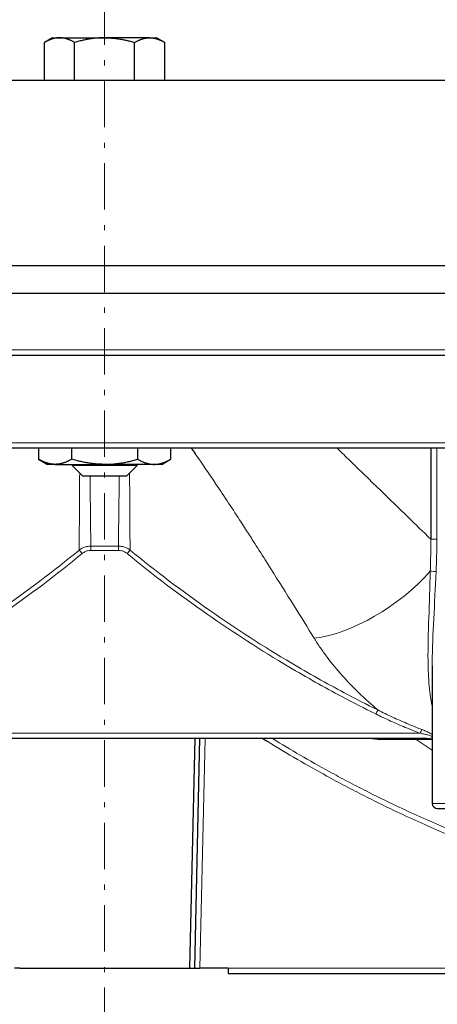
# Model space of a CAD drawing. Header units: millimetres. Extents: x 23 to 583, y -118 to 285.
# Tile 19 of 29: x 430 to 470, y 106 to 201. Entities that reach past the tile are written whole.
import ezdxf

# ---------------------------------------------------------------- set-up
doc = ezdxf.new("R2010")
doc.units = ezdxf.units.MM
doc.linetypes.add('CENTER', pattern=[8, 4.5, -1.5, 0.5, -1.5])
doc.linetypes.add('SOLID', pattern=[0])
doc.styles.add('Arial', font='Arial.ttf', dxfattribs={"height": 4.5})
doc.dimstyles.get("Standard").update_dxf_attribs({"dimtxt": 5, "dimasz": 5, "dimexe": 0.18, "dimexo": 0.0625, "dimgap": 0.09, "dimtad": 0, "dimtih": 1, "dimtoh": 1, "dimdec": 4, "dimzin": 0, "dimdsep": 46, "dimtxsty": 'Arial', "dimcen": 0.09, "dimadec": 0, "dimazin": 0, "dimtfac": 1, "dimtdec": 4, "dimtofl": 0, "dimtmove": 0, "dimatfit": 3, "dimfxl": 0, "dimtolj": 1, "dimtzin": 0, "dimarcsym": 0})

# ---------------------------------------------------------------- blocks, each defined once
blk = doc.blocks.new('*D7')
at = {"color": 0, "lineweight": -2}
for p, q in [((435.243, 258.182), (304.489, 258.182)), ((305.749, 181.982), (305.749, 253.682)), ((372.688, 177.482), (304.489, 177.482))]:
    blk.add_line(p, q, dxfattribs=at)
at = {"color": 0}
for points in [[(306.499, 253.682), (304.999, 253.682), (305.749, 258.182)], [(304.999, 181.982), (306.499, 181.982), (305.749, 177.482)]]:
    blk.add_solid(points, dxfattribs=at)
at = {"layer": 'Defpoints', "color": 0}
for p in [(305.749, 258.182), (435.243, 258.182), (372.688, 177.482)]:
    blk.add_point(p, dxfattribs=at)
at = {"color": 0, "lineweight": 9, "insert": (301.201, 217.832), "char_height": 4.5, "attachment_point": 5, "rotation": 90, "style": 'Arial'}
blk.add_mtext('\\A1;80.7', dxfattribs=at)
blk = doc.blocks.new('*D9')
at = {"color": 0, "lineweight": -2}
for p, q in [((396.781, 120.653), (396.781, 90.528)), ((438.088, 94.901), (438.088, 90.528)), ((401.281, 91.788), (433.588, 91.788))]:
    blk.add_line(p, q, dxfattribs=at)
at = {"color": 0}
for points in [[(401.281, 92.538), (401.281, 91.038), (396.781, 91.788)], [(433.588, 91.038), (433.588, 92.538), (438.088, 91.788)]]:
    blk.add_solid(points, dxfattribs=at)
at = {"layer": 'Defpoints', "color": 0}
for p in [(396.781, 120.653), (438.088, 94.901), (438.088, 91.788)]:
    blk.add_point(p, dxfattribs=at)
at = {"color": 0, "lineweight": 9, "insert": (417.434, 96.335), "char_height": 4.5, "attachment_point": 5, "style": 'Arial'}
blk.add_mtext('\\A1;41.3', dxfattribs=at)
blk = doc.blocks.new('BlockOfViews_2')
at = {"linetype": 'SOLID', "lineweight": 30}
for p, q in [((433.04, 199.582, 53.346), (432.256, 199.131, 53.19)), ((432.256, 195.482, 53.19), (432.256, 199.131, 53.19)), ((435.172, 195.482, 58.24), (435.172, 199.131, 58.24)), ((441.003, 195.482, 58.24), (441.003, 199.131, 58.24)), ((443.919, 199.131, 53.19), (443.135, 199.582, 53.346)), ((443.919, 195.482, 53.19), (443.919, 199.131, 53.19)), ((431.679, 159.782, 53.19), (431.679, 158.678, 53.19)), ((434.883, 159.782, 58.74), (434.883, 158.678, 58.74)), ((441.292, 159.782, 58.74), (441.292, 158.678, 58.74)), ((444.496, 159.782, 53.19), (444.496, 158.678, 53.19)), ((469.755, 159.782, 36.425), (469.755, 150.924, 36.425)), ((431.679, 158.678, 53.19), (432.538, 158.182, 53.19)), ((443.638, 158.182, 53.19), (444.496, 158.678, 53.19)), ((434.938, 158.182, 53.253), (434.938, 158.082, 53.253)), ((434.938, 158.082, 53.253), (435.94, 157.082, 53.292)), ((440.235, 157.082, 53.292), (441.237, 158.082, 53.253)), ((441.237, 158.082, 53.253), (441.237, 158.182, 53.253)), ((469.895, 138.623, 33.727), (469.894, 125.282, 33.69)), ((469.341, 131.582, 27.69), (406.835, 131.582, 27.69)), ((446.838, 131.582, 3.69), (446.338, 109.282, 3.69)), ((446.838, 109.282, 3.19), (447.338, 131.582, 3.19)), ((429.838, 109.282, 3.69), (446.338, 109.282, 3.69)), ((450.088, 109.282, 1.69), (447.338, 109.282, 1.69)), ((450.088, 108.782, 1.19), (475.695, 108.782, 1.19))]:
    blk.add_line(p, q, dxfattribs=at)
at = {"color": 196, "linetype": 'SOLID', "lineweight": 9}
for p, q in [((470.349, 150.924, 36.592), (470.349, 159.782, 36.592)), ((439.427, 150.254, 28.419), (436.749, 150.254, 28.419)), ((439.427, 149.834, 28.19), (436.749, 149.834, 28.19)), ((407.442, 132.082, 28.19), (468.734, 132.082, 28.19)), ((447.338, 109.282, 1.69), (447.839, 131.582, 1.69)), ((475.89, 109.282, 1.69), (450.088, 109.282, 1.69))]:
    blk.add_line(p, q, dxfattribs=at)
at = {"linetype": 'SOLID', "lineweight": 9}
for p, q in [((435.663, 158.082, 56.488), (435.663, 158.182, 56.488)), ((440.512, 158.082, 56.488), (440.512, 158.182, 56.488))]:
    blk.add_line(p, q, dxfattribs=at)
at = {"color": 6, "linetype": 'CENTER', "lineweight": 9}
blk.add_lwpolyline([(438.088, 94.901), (438.088, 268.332)], dxfattribs=at)
at = {"linetype": 'SOLID', "lineweight": 30, "extrusion": (0, 1, 0)}
for centre, radius, start, end in [((-438.088, 53.19, 199.582), 5.05, 1.76471, 30), ((-438.088, 53.19, 199.582), 5.05, 30, 90), ((-438.088, 53.19, 199.582), 5.05, 150, 178.23529), ((-438.088, -0.31, 195.482), 65.086, 0, 174.40348), ((-438.088, -0.31, 177.482), 65.4, 0, 177.73426), ((-438.088, -0.31, 159.782), 62.5, 43.77814, 136.22186), ((-438.088, 53.19, 158.182), 5.55, 30, 90), ((-438.088, 53.19, 157.082), 2.15, 2.72727, 177.27273)]:
    blk.add_arc(centre, radius, start, end, dxfattribs=at)
at = {"linetype": 'SOLID', "lineweight": 30, "extrusion": (0, -1, 0)}
for centre, radius, start, end in [((438.088, 53.19, -199.582), 5.05, 30, 90), ((438.088, 53.19, -158.182), 5.55, 150, 180), ((438.088, 53.19, -158.082), 3.15, 1.13924, 178.86076), ((438.088, 53.19, -158.182), 5.55, 30, 90), ((438.088, 53.19, -158.182), 5.55, 0, 30)]:
    blk.add_arc(centre, radius, start, end, dxfattribs=at)
at = {"linetype": 'SOLID', "lineweight": 30, "extrusion": (3.55271e-15, 1, 0)}
for centre, radius, start, end in [((-438.088, -0.31, 174.782), 66, 30.24903, 149.75097), ((-479.394, 33.69, 124.782), 9, 358.47457, 180)]:
    blk.add_arc(centre, radius, start, end, dxfattribs=at)
at = {"color": 196, "linetype": 'SOLID', "lineweight": 9, "extrusion": (-3.55271e-15, 1, 2.63774e-45)}
blk.add_arc((-438.088, -0.31, 169.282), 66, 30.24903, 149.75097, dxfattribs=at)
at = {"linetype": 'SOLID', "lineweight": 30, "extrusion": (3.55271e-15, 1, 2.63774e-45)}
blk.add_arc((-438.088, -0.31, 168.782), 65.5, 30.25284, 149.74716, dxfattribs=at)
at = {"color": 196, "linetype": 'SOLID', "lineweight": 9, "extrusion": (0, 1, 0)}
blk.add_arc((-438.088, -0.31, 160.282), 63, 39.45812, 140.54188, dxfattribs=at)
at = {"color": 196, "linetype": 'SOLID', "lineweight": 9, "extrusion": (-1, 7.71439e-13, -3.10862e-15)}
blk.add_arc((-149.834, 28.69, -436.749), 0.5, 212.85894, 270, dxfattribs=at)
at = {"color": 196, "linetype": 'SOLID', "lineweight": 9, "extrusion": (-1, -7.71439e-13, 3.10862e-15)}
blk.add_arc((-149.834, 28.69, -439.427), 0.5, 212.85894, 270, dxfattribs=at)
at = {"color": 196, "linetype": 'SOLID', "lineweight": 9, "extrusion": (5.9176e-10, 1, 1.84452e-09)}
blk.add_arc((-469.996, 36.705, 150.924), 0.37, 197.78722, 310.76272, dxfattribs=at)
at = {"color": 196, "linetype": 'SOLID', "lineweight": 9, "extrusion": (-0.77376, -0.633479, -5.62643e-16)}
blk.add_arc((160.441, 28.69, -432), 0.5, 206.60856, 270, dxfattribs=at)
at = {"color": 196, "linetype": 'SOLID', "lineweight": 9, "extrusion": (-0.77376, 0.633479, 5.62643e-16)}
blk.add_arc((-394.598, 28.69, -245.95), 0.5, 206.60856, 270, dxfattribs=at)
at = {"color": 196, "linetype": 'SOLID', "lineweight": 9, "extrusion": (-0.517141, 0.683826, 0.51473)}
blk.add_arc((-459.622, 105.179, -123.222), 11.741, 41.89549, 110.84273, dxfattribs=at)
at = {"color": 196, "linetype": 'SOLID', "lineweight": 9, "extrusion": (0.044892, 0.987101, 0.153673)}
blk.add_arc((-462.723, 10.062, 172.545), 0.37, 196.48587, 304.56804, dxfattribs=at)
at = {"color": 196, "linetype": 'SOLID', "lineweight": 9, "extrusion": (-0.896488, 0.443067, 0)}
blk.add_arc((-325.86, 28.69, -356.998), 0.5, 210.09831, 270, dxfattribs=at)
at = {"color": 196, "linetype": 'SOLID', "lineweight": 9, "extrusion": (-0.934465, 0.356055, -1.68028e-11)}
blk.add_arc((-290.321, 28.69, -390.987), 0.5, 217.14518, 270, dxfattribs=at)
at = {"linetype": 'SOLID', "lineweight": 30, "extrusion": (-0.713577, -1.49337e-14, -0.700577)}
blk.add_arc((-131.082, -308.474, -348.013), 0.5, 180, 184.39778, dxfattribs=at)
at = {"color": 196, "linetype": 'SOLID', "lineweight": 9, "extrusion": (-0.713577, -1.49337e-14, -0.700577)}
blk.add_arc((-131.082, -308.474, -348.013), 0.5, 184.39778, 215.18201, dxfattribs=at)
at = {"color": 196, "linetype": 'SOLID', "lineweight": 9, "extrusion": (-0.793756, 0, -0.608236)}
blk.add_arc((-131.082, -263.391, -387.99), 0.5, 180, 216.74325, dxfattribs=at)
at = {"color": 196, "linetype": 'SOLID', "lineweight": 9, "extrusion": (-0.869795, 3.15532e-14, -0.493413)}
blk.add_arc((-131.082, -207.494, -421.893), 0.5, 180, 219.33486, dxfattribs=at)
at = {"color": 196, "linetype": 'SOLID', "lineweight": 9, "extrusion": (-3.55271e-15, -1, 0)}
blk.add_arc((479.394, 33.69, -125.282), 9.5, 0, 180, dxfattribs=at)
at = {"linetype": 'SOLID', "lineweight": 30}
blk.add_arc((470.416, 125.303, 33.69), 0.522, 182.33421, 267.66579, dxfattribs=at)
at = {"linetype": 'SOLID', "lineweight": 30, "extrusion": (1, 0, 0)}
blk.add_arc((109.282, 1.19, 450.088), 0.5, 90, 180, dxfattribs=at)
at = {"linetype": 'SOLID', "lineweight": 30, "extrusion": (0, -1, 0)}
for centre, start_param, end_param in [((429.838, 109.282, 3.19), 4.712389, 6.283185), ((447.338, 109.282, 2.19), 0, 1.570796)]:
    blk.add_ellipse(centre, major_axis=(-0.5, 0), ratio=0.999748, start_param=start_param, end_param=end_param, dxfattribs=at)
at = {"linetype": 'SOLID', "lineweight": 30, "extrusion": (0, 1, 0)}
blk.add_ellipse((446.338, 109.282, 3.19), major_axis=(0.5, 0), ratio=0.999748, start_param=4.712389, end_param=6.283185, dxfattribs=at)
at = {"linetype": 'SOLID', "lineweight": 30}
for points, weights in [([(433.714, 199.582, 55.715), (433.038, 199.582, 54.543), (432.256, 199.131, 53.19)], [1, 1.0732791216, 1.06922335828]), ([(435.172, 199.131, 58.24), (434.391, 199.582, 56.887), (433.714, 199.582, 55.715)], [1.06922335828, 1.0732791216, 1]), ([(438.088, 199.582, 58.24), (436.735, 199.582, 58.24), (435.172, 199.131, 58.24)], [1, 1.0732791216, 1.06922335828]), ([(438.088, 199.582, 58.24), (439.441, 199.582, 58.24), (441.003, 199.131, 58.24)], [1, 1.0732791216, 1.06922335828]), ([(441.003, 199.131, 58.24), (441.785, 199.582, 56.887), (442.461, 199.582, 55.715)], [1.06922335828, 1.0732791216, 1]), ([(442.461, 199.582, 55.715), (443.138, 199.582, 54.543), (443.919, 199.131, 53.19)], [1, 1.0732791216, 1.06922335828]), ([(433.281, 158.182, 55.965), (432.538, 158.182, 54.677), (431.679, 158.678, 53.19)], [1, 1.07007887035, 1.06285654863]), ([(434.883, 158.678, 58.74), (434.025, 158.182, 57.253), (433.281, 158.182, 55.965)], [1.06285654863, 1.07007887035, 1]), ([(438.088, 158.182, 58.74), (436.601, 158.182, 58.74), (434.883, 158.678, 58.74)], [1, 1.07007887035, 1.06285654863]), ([(438.088, 158.182, 58.74), (439.575, 158.182, 58.74), (441.292, 158.678, 58.74)], [1, 1.07007887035, 1.06285654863]), ([(441.292, 158.678, 58.74), (442.151, 158.182, 57.253), (442.894, 158.182, 55.965)], [1.06285654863, 1.07007887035, 1]), ([(442.894, 158.182, 55.965), (443.638, 158.182, 54.677), (444.496, 158.678, 53.19)], [1, 1.07007887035, 1.06285654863])]:
    blk.add_rational_spline(points, weights, degree=2, dxfattribs=at)
for points in [[(446.478, 159.782, 43.341), (446.613, 159.592, 43.278), (446.747, 159.402, 43.213), (446.881, 159.211, 43.147)], [(436.667, 157.081, 36.92), (436.667, 157.04, 36.878), (436.668, 156.998, 36.836), (436.668, 156.957, 36.794)], [(439.509, 157.081, 36.92), (439.508, 157.04, 36.878), (439.508, 156.998, 36.836), (439.507, 156.957, 36.794)], [(469.895, 131.966, 28.255), (469.892, 131.968, 28.256), (469.89, 131.969, 28.257), (469.887, 131.971, 28.258)], [(453.427, 131.582, 1.69), (453.571, 131.492, 1.69), (453.716, 131.402, 1.69), (453.861, 131.312, 1.69)], [(464.05, 131.582, 23.072), (464.053, 131.581, 23.074), (464.056, 131.581, 23.076), (464.059, 131.58, 23.077)], [(469.894, 131.625, 27.893), (469.894, 131.625, 27.893), (469.894, 131.625, 27.893), (469.894, 131.625, 27.892)]]:
    blk.add_open_spline(points, degree=3, dxfattribs=at)
at = {"color": 196, "linetype": 'SOLID', "lineweight": 9}
for points, knots in [([(469.755, 150.924, 36.425), (469.02, 151.638, 37.058), (468.277, 152.36, 37.661), (466.501, 154.084, 39.017), (465.462, 155.093, 39.745), (463.876, 156.633, 40.771), (463.333, 157.159, 41.107), (462.445, 158.018, 41.632), (462.102, 158.351, 41.83), (461.555, 158.879, 42.135), (461.353, 159.075, 42.246), (460.974, 159.441, 42.451), (460.797, 159.611, 42.545), (460.62, 159.782, 42.638)], [-29.740489, -29.740489, -29.740489, -29.740489, -26.709813, -26.709813, -22.573265, -22.573265, -20.435992, -20.435992, -19.088076, -19.088076, -18.298719, -18.298719, -17.6102, -17.6102, -17.6102, -17.6102]), ([(446.881, 159.211, 43.147), (447.564, 158.235, 42.81), (448.235, 157.255, 42.443), (449.312, 155.655, 41.8), (449.724, 155.036, 41.54), (450.54, 153.8, 40.997), (450.944, 153.182, 40.714), (451.491, 152.339, 40.312), (451.636, 152.115, 40.203), (452.028, 151.507, 39.904), (452.275, 151.123, 39.711), (452.91, 150.131, 39.197), (453.298, 149.522, 38.87), (454.428, 147.737, 37.87), (455.166, 146.563, 37.162), (456.593, 144.276, 35.67), (457.284, 143.164, 34.89), (458.123, 141.812, 33.867), (458.281, 141.557, 33.67), (458.438, 141.303, 33.471)], [10.493603, 10.493603, 10.493603, 10.493603, 13.951077, 13.951077, 16.124898, 16.124898, 18.298719, 18.298719, 19.088076, 19.088076, 20.435992, 20.435992, 22.573265, 22.573265, 26.709813, 26.709813, 30.705653, 30.705653, 31.637871, 31.637871, 31.637871, 31.637871]), ([(435.617, 149.866, 28.466), (435.657, 149.897, 28.462), (435.699, 149.926, 28.459), (435.812, 149.998, 28.45), (435.884, 150.039, 28.445), (436.079, 150.131, 28.433), (436.205, 150.175, 28.428), (436.471, 150.237, 28.421), (436.61, 150.254, 28.419), (436.749, 150.254, 28.419)], [0, 0, 0, 0, 0.1177357, 0.1177357, 0.3061128, 0.3061128, 0.6075162, 0.6075162, 0.9183384, 0.9183384, 0.9183384, 0.9183384]), ([(440.559, 149.866, 28.466), (440.518, 149.897, 28.462), (440.476, 149.926, 28.459), (440.364, 149.998, 28.45), (440.291, 150.039, 28.445), (440.096, 150.131, 28.433), (439.97, 150.175, 28.428), (439.705, 150.237, 28.421), (439.565, 150.254, 28.419), (439.427, 150.254, 28.419)], [0, 0, 0, 0, 0.1177357, 0.1177357, 0.3061128, 0.3061128, 0.6075162, 0.6075162, 0.9183384, 0.9183384, 0.9183384, 0.9183384]), ([(469.755, 150.924, 36.425), (469.758, 150.572, 36.422), (469.759, 150.219, 36.409), (469.754, 149.524, 36.367), (469.749, 149.183, 36.337), (469.737, 148.629, 36.275), (469.732, 148.417, 36.248), (469.722, 148.072, 36.199), (469.717, 147.94, 36.178), (469.713, 147.808, 36.157)], [0, 0, 0, 0, 1.077286, 1.077286, 2.121927, 2.121927, 2.774828, 2.774828, 3.18289, 3.18289, 3.18289, 3.18289]), ([(470.276, 147.752, 36.354), (470.282, 147.886, 36.374), (470.287, 148.021, 36.393), (470.301, 148.371, 36.439), (470.308, 148.587, 36.464), (470.326, 149.151, 36.52), (470.334, 149.499, 36.547), (470.346, 150.206, 36.583), (470.349, 150.565, 36.592), (470.349, 150.924, 36.592)], [-3.18289, -3.18289, -3.18289, -3.18289, -2.774828, -2.774828, -2.121927, -2.121927, -1.077286, -1.077286, 0, 0, 0, 0]), ([(411.562, 134.344, 28.439), (412.66, 134.887, 28.44), (413.751, 135.447, 28.441), (416.566, 136.943, 28.444), (418.278, 137.905, 28.445), (422.666, 140.507, 28.45), (425.305, 142.207, 28.453), (430.532, 145.859, 28.459), (433.115, 147.815, 28.462), (435.617, 149.866, 28.466)], [0, 0, 0, 0, 3.689013, 3.689013, 9.591434, 9.591434, 19.035308, 19.035308, 28.774303, 28.774303, 28.774303, 28.774303]), ([(435.9, 149.52, 28.19), (433.388, 147.463, 28.19), (430.795, 145.501, 28.19), (425.548, 141.84, 28.19), (422.899, 140.135, 28.19), (418.494, 137.526, 28.19), (416.776, 136.562, 28.19), (413.951, 135.062, 28.19), (412.856, 134.501, 28.19), (411.753, 133.956, 28.19)], [-28.774303, -28.774303, -28.774303, -28.774303, -19.035308, -19.035308, -9.591434, -9.591434, -3.689013, -3.689013, 0, 0, 0, 0]), ([(436.749, 149.834, 28.19), (436.645, 149.834, 28.19), (436.54, 149.821, 28.19), (436.341, 149.771, 28.19), (436.247, 149.735, 28.19), (436.101, 149.66, 28.19), (436.046, 149.627, 28.19), (435.962, 149.569, 28.19), (435.93, 149.545, 28.19), (435.9, 149.52, 28.19)], [-0.9183384, -0.9183384, -0.9183384, -0.9183384, -0.6075162, -0.6075162, -0.3061128, -0.3061128, -0.1177357, -0.1177357, 0, 0, 0, 0]), ([(439.427, 149.834, 28.19), (439.53, 149.834, 28.19), (439.635, 149.821, 28.19), (439.834, 149.771, 28.19), (439.929, 149.735, 28.19), (440.075, 149.66, 28.19), (440.129, 149.627, 28.19), (440.214, 149.569, 28.19), (440.245, 149.545, 28.19), (440.275, 149.52, 28.19)], [-0.9183384, -0.9183384, -0.9183384, -0.9183384, -0.6075162, -0.6075162, -0.3061128, -0.3061128, -0.1177357, -0.1177357, 0, 0, 0, 0]), ([(440.275, 149.52, 28.19), (442.787, 147.463, 28.19), (445.381, 145.501, 28.19), (450.628, 141.84, 28.19), (453.276, 140.135, 28.19), (457.681, 137.526, 28.19), (459.399, 136.562, 28.19), (462.225, 135.062, 28.19), (463.32, 134.501, 28.19), (464.422, 133.956, 28.19)], [-28.774303, -28.774303, -28.774303, -28.774303, -19.035308, -19.035308, -9.591434, -9.591434, -3.689013, -3.689013, 0, 0, 0, 0]), ([(464.614, 134.344, 28.439), (463.515, 134.887, 28.44), (462.424, 135.447, 28.441), (459.609, 136.943, 28.444), (457.898, 137.905, 28.445), (453.509, 140.507, 28.45), (450.871, 142.207, 28.453), (445.644, 145.859, 28.459), (443.06, 147.815, 28.462), (440.559, 149.866, 28.466)], [0, 0, 0, 0, 3.689013, 3.689013, 9.591434, 9.591434, 19.035308, 19.035308, 28.774303, 28.774303, 28.774303, 28.774303]), ([(469.713, 147.808, 36.157), (469.672, 146.286, 35.9), (469.619, 144.772, 35.577), (469.523, 141.864, 34.727), (469.479, 140.464, 34.205), (469.501, 138.27, 33.153), (469.532, 137.449, 32.701), (469.652, 136.165, 31.905), (469.714, 135.684, 31.584), (469.827, 135.049, 31.133), (469.859, 134.885, 31.014), (469.894, 134.721, 30.892)], [0, 0, 0, 0, 4.662856, 4.662856, 9.184413, 9.184413, 12.010387, 12.010387, 13.77662, 13.77662, 14.401845, 14.401845, 14.401845, 14.401845]), ([(469.895, 138.623, 33.727), (469.895, 138.733, 33.779), (469.895, 138.844, 33.831), (469.909, 140.325, 34.512), (469.979, 141.744, 35.016), (470.128, 144.688, 35.824), (470.208, 146.218, 36.124), (470.276, 147.752, 36.354)], [-9.551092, -9.551092, -9.551092, -9.551092, -9.184413, -9.184413, -4.662856, -4.662856, 0, 0, 0, 0]), ([(458.438, 141.303, 33.471), (458.44, 141.3, 33.469), (458.442, 141.297, 33.466), (458.447, 141.289, 33.46), (458.45, 141.284, 33.456), (458.5, 141.203, 33.393), (458.548, 141.127, 33.333), (458.692, 140.9, 33.156), (458.791, 140.75, 33.039), (459.092, 140.301, 32.691), (459.299, 140.006, 32.464), (460.419, 138.484, 31.305), (461.447, 137.318, 30.455), (463.139, 135.649, 29.301), (463.736, 135.1, 28.932), (464.439, 134.493, 28.536), (464.526, 134.418, 28.487), (464.614, 134.344, 28.439)], [31.637871, 31.637871, 31.637871, 31.637871, 31.64958, 31.64958, 31.667063, 31.667063, 31.946791, 31.946791, 32.506246, 32.506246, 33.625155, 33.625155, 38.339216, 38.339216, 40.751911, 40.751911, 41.090774, 41.090774, 41.090774, 41.090774]), ([(464.422, 133.956, 28.19), (464.898, 133.721, 28.19), (465.377, 133.494, 28.19), (466.33, 133.064, 28.19), (466.802, 132.859, 28.19), (467.574, 132.538, 28.19), (467.872, 132.418, 28.19), (468.358, 132.226, 28.19), (468.546, 132.154, 28.19), (468.734, 132.082, 28.19)], [-4.701019, -4.701019, -4.701019, -4.701019, -3.109905, -3.109905, -1.567006, -1.567006, -0.602695, -0.602695, 0, 0, 0, 0]), ([(468.876, 132.455, 28.388), (468.69, 132.527, 28.39), (468.504, 132.601, 28.392), (468.023, 132.794, 28.398), (467.728, 132.916, 28.401), (466.965, 133.24, 28.41), (466.498, 133.446, 28.416), (465.557, 133.88, 28.427), (465.083, 134.108, 28.433), (464.614, 134.344, 28.439)], [0, 0, 0, 0, 0.602695, 0.602695, 1.567006, 1.567006, 3.109905, 3.109905, 4.701019, 4.701019, 4.701019, 4.701019]), ([(468.734, 132.082, 28.19), (468.871, 132.056, 28.19), (469.007, 132.029, 28.188), (469.272, 131.972, 28.179), (469.401, 131.942, 28.171), (469.603, 131.888, 28.152), (469.679, 131.867, 28.142), (469.794, 131.828, 28.121), (469.836, 131.813, 28.112), (469.881, 131.793, 28.098), (469.888, 131.79, 28.096), (469.895, 131.787, 28.094)], [-2.602968, -2.602968, -2.602968, -2.602968, -2.162465, -2.162465, -1.735312, -1.735312, -1.468341, -1.468341, -1.301484, -1.301484, -1.271854, -1.271854, -1.271854, -1.271854]), ([(469.887, 131.971, 28.258), (469.886, 131.972, 28.259), (469.885, 131.973, 28.259), (469.813, 132.02, 28.285), (469.738, 132.064, 28.304), (469.537, 132.171, 28.344), (469.409, 132.231, 28.36), (469.147, 132.347, 28.381), (469.011, 132.402, 28.387), (468.876, 132.455, 28.388)], [1.464169, 1.464169, 1.464169, 1.464169, 1.468341, 1.468341, 1.735312, 1.735312, 2.162465, 2.162465, 2.602968, 2.602968, 2.602968, 2.602968]), ([(453.861, 131.312, 1.69), (454.838, 130.708, 1.69), (455.824, 130.116, 1.69), (457.755, 128.993, 1.69), (458.7, 128.459, 1.69), (460.246, 127.612, 1.69), (460.844, 127.291, 1.69), (462.044, 126.659, 1.69), (462.646, 126.347, 1.69), (464.219, 125.55, 1.69), (465.193, 125.072, 1.69), (467.741, 123.862, 1.69), (469.323, 123.15, 1.69), (472.563, 121.771, 1.69), (474.221, 121.107, 1.69), (475.89, 120.478, 1.69)], [-24.51504, -24.51504, -24.51504, -24.51504, -21.078337, -21.078337, -17.835516, -17.835516, -15.808753, -15.808753, -13.78199, -13.78199, -10.539168, -10.539168, -5.350655, -5.350655, 0, 0, 0, 0]), ([(476.066, 120.945, 2.168), (474.403, 121.572, 2.168), (472.752, 122.234, 2.168), (469.525, 123.607, 2.169), (467.949, 124.316, 2.169), (465.411, 125.521, 2.169), (464.441, 125.998, 2.169), (462.874, 126.792, 2.169), (462.274, 127.102, 2.169), (461.079, 127.732, 2.169), (460.484, 128.052, 2.17), (458.944, 128.896, 2.17), (458.002, 129.427, 2.17), (456.164, 130.496, 2.17), (455.266, 131.034, 2.17), (454.375, 131.582, 2.17)], [0, 0, 0, 0, 5.350655, 5.350655, 10.539168, 10.539168, 13.78199, 13.78199, 15.808753, 15.808753, 17.835516, 17.835516, 21.078337, 21.078337, 24.219469, 24.219469, 24.219469, 24.219469]), ([(464.059, 131.58, 23.077), (464.164, 131.555, 23.133), (464.267, 131.533, 23.193), (464.466, 131.501, 23.328), (464.561, 131.491, 23.401), (464.646, 131.491, 23.485)], [2.5928362, 2.5928362, 2.5928362, 2.5928362, 2.9585334, 2.9585334, 3.3188659, 3.3188659, 3.3188659, 3.3188659]), ([(464.646, 131.491, 23.485), (465.041, 131.49, 23.871), (465.445, 131.489, 24.249), (466.256, 131.488, 24.976), (466.662, 131.487, 25.326), (467.334, 131.485, 25.881), (467.595, 131.485, 26.091), (468.023, 131.484, 26.428), (468.189, 131.483, 26.556), (468.355, 131.483, 26.683)], [0, 0, 0, 0, 1.669958, 1.669958, 3.289312, 3.289312, 4.301408, 4.301408, 4.933968, 4.933968, 4.933968, 4.933968]), ([(468.355, 131.483, 26.683), (468.478, 131.482, 26.775), (468.602, 131.48, 26.863), (468.853, 131.477, 27.031), (468.978, 131.476, 27.111), (469.184, 131.473, 27.236), (469.264, 131.472, 27.283), (469.396, 131.47, 27.358), (469.446, 131.47, 27.387), (469.497, 131.469, 27.414)], [0, 0, 0, 0, 0.473252, 0.473252, 0.932164, 0.932164, 1.218984, 1.218984, 1.398246, 1.398246, 1.398246, 1.398246]), ([(469.894, 131.625, 27.892), (469.84, 131.612, 27.863), (469.776, 131.603, 27.835), (469.595, 131.586, 27.766), (469.469, 131.582, 27.726), (469.341, 131.582, 27.69)], [-0.6938743, -0.6938743, -0.6938743, -0.6938743, -0.4405022, -0.4405022, 0, 0, 0, 0]), ([(469.497, 131.469, 27.414), (469.622, 131.467, 27.483), (469.746, 131.473, 27.558), (469.87, 131.495, 27.651), (469.882, 131.497, 27.66), (469.894, 131.5, 27.67)], [0, 0, 0, 0, 0.4405022, 0.4405022, 0.4885379, 0.4885379, 0.4885379, 0.4885379])]:
    blk.add_open_spline(points, degree=3, knots=knots, dxfattribs=at)
for points in [[(435.617, 149.866, 28.466), (435.629, 152.02, 31.777), (435.645, 154.539, 34.834), (435.667, 157.354, 37.567)], [(436.668, 156.957, 36.794), (436.699, 154.453, 34.245), (436.726, 152.202, 31.435), (436.749, 150.254, 28.419)], [(439.507, 156.957, 36.794), (439.476, 154.453, 34.245), (439.449, 152.202, 31.435), (439.427, 150.254, 28.419)], [(440.559, 149.866, 28.466), (440.546, 152.02, 31.777), (440.53, 154.539, 34.834), (440.509, 157.354, 37.567)], [(468.355, 131.483, 26.683), (468.861, 131.132, 26.478), (469.375, 130.787, 26.28), (469.894, 130.449, 26.088)]]:
    blk.add_open_spline(points, degree=3, dxfattribs=at)

msp = doc.modelspace()

# ---------------------------------------------------------------- block references
msp.add_blockref('BlockOfViews_2', (0, 0))

# ---------------------------------------------------------------- dimensions: what is measured, and where the dimension line sits
at = {"lineweight": 9}
dim = msp.add_linear_dim(base=(305.749, 258.182), p1=(372.688, 177.482), p2=(435.243, 258.182), angle=90, dimstyle='Standard', override={"dimtxt": 4.5, "dimasz": 4.5, "dimexe": 1.26, "dimexo": 0, "dimgap": 2.25, "dimtad": 1, "dimtih": 0, "dimtoh": 1, "dimdec": 1, "dimlfac": 1, "dimpost": '<>', "dimsah": 1, "dimse1": 0, "dimse2": 0, "dimtix": 1}, dxfattribs=at)
dim.commit()
dim.dimension.update_dxf_attribs({"geometry": '*D7', "text_midpoint": (305.749, 217.832), "dimtype": 160})
dim = msp.add_linear_dim(base=(438.088, 91.788), p1=(396.781, 120.653), p2=(438.088, 94.901), dimstyle='Standard', override={"dimtxt": 4.5, "dimasz": 4.5, "dimexe": 1.26, "dimexo": 0, "dimgap": 2.25, "dimtad": 1, "dimtih": 0, "dimtoh": 1, "dimdec": 1, "dimlfac": 1, "dimpost": '<>', "dimsah": 1, "dimse1": 0, "dimse2": 0, "dimtix": 1}, dxfattribs=at)
dim.commit()
dim.dimension.update_dxf_attribs({"geometry": '*D9', "text_midpoint": (417.434, 91.788), "dimtype": 160})

doc.saveas('drawing.dxf')
